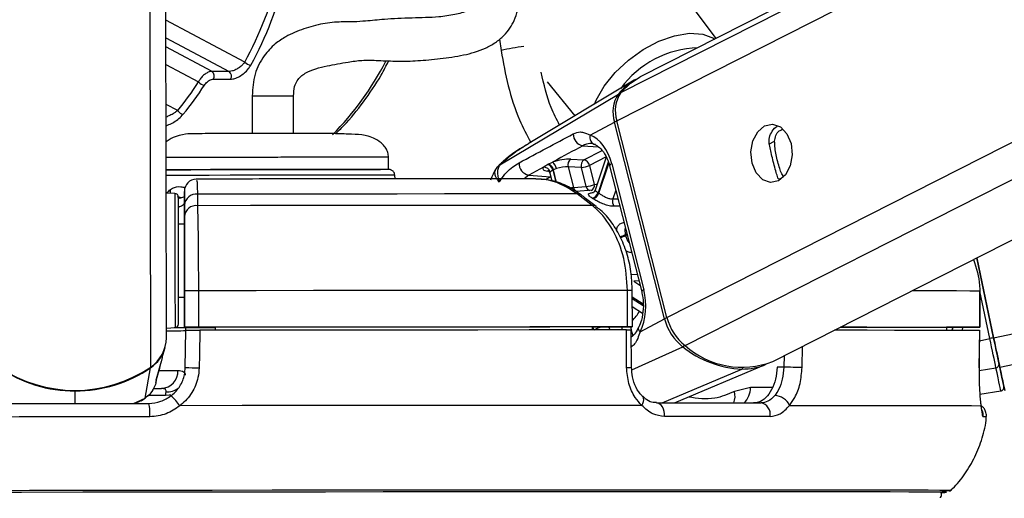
# Model space of a CAD drawing. Header units: millimetres. Extents: x 20 to 22981, y 40 to 19992.
# Tile 48 of 120: x 9500 to 9661, y 6420 to 6499. Entities that reach past the tile are written whole.
import ezdxf

# ---------------------------------------------------------------- set-up
doc = ezdxf.new("R2010")
doc.units = ezdxf.units.MM
doc.header["$LTSCALE"] = 2
doc.layers.add('COMPONENT_GEOMETRY', color=7, linetype='Continuous')
doc.styles.add('SLDTEXTSTYLE0', font='TXT', dxfattribs={"width": 0.75})
doc.dimstyles.new('SLDDIMSTYLE0', dxfattribs={"dimtxt": 100, "dimasz": 6.604, "dimexe": 0, "dimexo": 0.0625, "dimgap": 25, "dimtad": 0, "dimtih": 1, "dimtoh": 1, "dimdec": 0, "dimrnd": 1e-09, "dimzin": 12, "dimdsep": 46, "dimtxsty": 'SLDTEXTSTYLE0', "dimsah": 1, "dimcen": 0.09, "dimadec": 0, "dimazin": 3, "dimtfac": 1, "dimtdec": 0, "dimtofl": 0, "dimtmove": 0, "dimatfit": 3, "dimfxl": 1, "dimfrac": 2, "dimtolj": 1, "dimtzin": 12, "dimarcsym": 0})

# ---------------------------------------------------------------- blocks, each defined once
blk = doc.blocks.new('_D_5')
at = {"layer": 'COMPONENT_GEOMETRY', "color": 7}
for p, q in [((10452.12, 6612.47), (10452.12, 4529.82)), ((10252.05, 4509.51), (10221.59, 4509.51)), ((10221.59, 4509.51), (10221.59, 4350.76)), ((10652.19, 4509.51), (10682.66, 4509.51)), ((10682.66, 4509.51), (10682.66, 4350.76)), ((10221.59, 4350.76), (10252.05, 4350.76)), ((10682.66, 4350.76), (10652.19, 4350.76)), ((10452.12, 2118.49), (10452.12, 4201.14)), ((7098.83, 2118.49), (10458.47, 2118.49))]:
    blk.add_line(p, q, dxfattribs=at)
for points in [[(10452.12, 6612.47), (10451.11, 6605.86), (10453.14, 6605.86)], [(10452.12, 2118.49), (10453.14, 2125.1), (10451.11, 2125.1)]]:
    blk.add_solid(points, dxfattribs=at)
at = {"layer": 'COMPONENT_GEOMETRY', "color": 7, "char_height": 100, "attachment_point": 1, "style": 'SLDTEXTSTYLE0'}
for s, insert in [('7\'4.46"', (10252.05, 4479.66)), ('2247mm', (10179.35, 4330.05))]:
    blk.add_mtext(s, dxfattribs=dict(at, insert=insert))

msp = doc.modelspace()

# ---------------------------------------------------------------- linework, layer by layer
at = {"color": 8, "linetype": 'Continuous', "lineweight": 25}
for p, q in [((9597.69, 6482.22), (9854, 6612.47)), ((9598.33, 6486.86), (9845.52, 6612.47)), ((9605.9, 6449.9), (9925.83, 6612.47)), ((9608.9, 6445.26), (9937.94, 6612.47)), ((9659.56, 6446.56), (10447.67, 6612.47)), ((9660.57, 6441.74), (10471.59, 6612.47)), ((9521.11, 6441.74), (9520.91, 6587.83)), ((9536.54, 6491.87), (9523.6, 6498.76)), ((9523.61, 6495.87), (9534, 6490.34)), ((9578.41, 6495.67), (9578.67, 6493.76)), ((9531.17, 6490.34), (9523.61, 6494.36)), ((9523.61, 6491.47), (9528.96, 6488.63)), ((9525.53, 6483.91), (9523.62, 6484.93)), ((9592.08, 6478.13), (9594.6, 6477.95)), ((9622.66, 6478.37), (9623.59, 6478.85)), ((9592.26, 6475.83), (9595.26, 6477.35)), ((9595.92, 6476.28), (9593.17, 6474.89)), ((9578.51, 6475.01), (9578.46, 6474.99)), ((9596.27, 6475.44), (9594.59, 6470.4)), ((9594.71, 6470.33), (9596.34, 6475.22)), ((9583.19, 6473.29), (9582.47, 6472.69)), ((9586.48, 6473.94), (9586.27, 6473.96)), ((9586.78, 6473.04), (9586.81, 6473.06)), ((9586.82, 6473.04), (9586.78, 6473.04)), ((9587.13, 6474.11), (9587.63, 6472.14)), ((9587.78, 6472.09), (9587.25, 6474.17)), ((9624.31, 6472.61), (9625.07, 6473)), ((9526.02, 6469.54), (9525.52, 6469.71)), ((9597.49, 6470.84), (9597, 6469.38)), ((9597, 6469.38), (9597.86, 6469.39)), ((9599.32, 6463.64), (9599.08, 6463.52)), ((9599.13, 6463.35), (9599.37, 6463.47)), ((9600.04, 6456.98), (9601.01, 6457.02)), ((9601.29, 6455.91), (9600.44, 6455.87)), ((9600.44, 6455.87), (9601.47, 6455.18)), ((9658.94, 6446.43), (9657.3, 6454.21)), ((9601.98, 6452.06), (9600.21, 6453.23)), ((9600.21, 6453.03), (9601.98, 6451.85)), ((9596.38, 6448.32), (9596.5, 6447.83)), ((9598.62, 6447.84), (9598.5, 6448.33)), ((9599.92, 6448.33), (9600.04, 6447.84)), ((9600.05, 6447.82), (9600.29, 6446.88)), ((9652.88, 6448.27), (9652.69, 6447.8)), ((9657.26, 6446.07), (9658.94, 6446.43)), ((9600.13, 6441.27), (9608.49, 6445.07)), ((9628.09, 6441.66), (9628.17, 6445.16)), ((9625.13, 6443.61), (9625.08, 6441.73)), ((9605.1, 6435.83), (9618.19, 6441.41)), ((9657.18, 6441.17), (9659.95, 6441.63)), ((9508.69, 6435.75), (9508.68, 6437.8)), ((9623.23, 6438.37), (9619.61, 6438.36)), ((9518.27, 6435.76), (9520.18, 6436.6)), ((9519.51, 6436.24), (9520.18, 6436.6)), ((9523.55, 6437.08), (9520.75, 6437.07)), ((9610.39, 6421.51), (9609.62, 6421.51)), ((9611.59, 6421.51), (9610.39, 6421.51))]:
    msp.add_line(p, q, dxfattribs=at)
at = {"color": 7, "linetype": 'Continuous', "lineweight": 25}
for p, q in [((9843.62, 6612.47), (9601.53, 6489.45)), ((9623.27, 6442.67), (9957.42, 6612.47)), ((9523.67, 6446.56), (9523.46, 6602.99)), ((9613.99, 6495.78), (9599.32, 6515.37)), ((9534, 6490.34), (9531.17, 6490.34)), ((9531.39, 6489.07), (9534.22, 6489.07)), ((9600.54, 6488.88), (9583.1, 6478.42)), ((9586.21, 6488.63), (9590.79, 6483.03)), ((9537.77, 6486.34), (9537.78, 6480.14)), ((9544.58, 6480.19), (9544.57, 6486.35)), ((9578.46, 6474.99), (9597.93, 6486.62)), ((9593.28, 6479.85), (9597.29, 6482.01)), ((9605.51, 6449.68), (9597.29, 6482.01)), ((9605.9, 6449.9), (9597.69, 6482.22)), ((9560.16, 6474.22), (9560.16, 6476.22)), ((9595.92, 6476.27), (9594.11, 6470.84)), ((9585.6, 6474.6), (9583.19, 6473.29)), ((9586.41, 6475.1), (9587.1, 6475.42)), ((9589.69, 6474.64), (9590.55, 6471.26)), ((9591.84, 6474.55), (9589.69, 6474.64)), ((9590.12, 6475.92), (9592.26, 6475.83)), ((9592.63, 6471.42), (9591.84, 6474.55)), ((9593.17, 6474.89), (9593.97, 6471.76)), ((9596.49, 6474.8), (9601.75, 6454.1)), ((9596.85, 6475.17), (9602.11, 6454.46)), ((9561.24, 6472.68), (9561.21, 6473.27)), ((9583.19, 6473.29), (9586.78, 6473.04)), ((9586.67, 6473.61), (9586.99, 6472.36)), ((9587.74, 6474.36), (9587.25, 6474.17)), ((9590.55, 6471.26), (9592.63, 6471.42)), ((9523.91, 6470.34), (9523.61, 6470.47)), ((9525.07, 6470.28), (9523.64, 6470.35)), ((9526.12, 6469.57), (9525.63, 6469.71)), ((9526.64, 6470.42), (9526.64, 6468.81)), ((9528.78, 6470.16), (9528.78, 6468.27)), ((9593.75, 6470.81), (9590.91, 6470.6)), ((9593.62, 6468.32), (9591.16, 6470.21)), ((9526.64, 6468.81), (9526.65, 6465.25)), ((9526.64, 6466.51), (9526.64, 6468.41)), ((9526.65, 6465.25), (9525.65, 6465.25)), ((9526.65, 6465.25), (9526.65, 6465.25)), ((9526.65, 6459.36), (9526.67, 6448.26)), ((9659.56, 6446.56), (9656.79, 6459.7)), ((9656.79, 6459.7), (9659.56, 6446.56)), ((9526.67, 6448.27), (9526.66, 6454.27)), ((9528.93, 6454.28), (9528.94, 6448.28)), ((9599.43, 6448.34), (9599.42, 6454.34)), ((9600.22, 6448.33), (9600.21, 6454.33)), ((9657.29, 6454.28), (9657.29, 6448.28)), ((9657.3, 6454.28), (9657.29, 6454.28)), ((9657.31, 6448.28), (9657.3, 6454.28)), ((9525.66, 6453.25), (9526.66, 6453.25)), ((9526.67, 6448.24), (9526.66, 6453.25)), ((9526.66, 6453.25), (9526.67, 6448.23)), ((9600.21, 6451.71), (9601.89, 6450.6)), ((9601.49, 6447.52), (9605.51, 6449.68)), ((9523.67, 6448.14), (9525.1, 6448.22)), ((9526.67, 6448.27), (9526.67, 6448.26)), ((9526.67, 6448.26), (9531.67, 6448.26)), ((9526.67, 6448.24), (9526.67, 6448.23)), ((9526.89, 6448.24), (9526.67, 6448.24)), ((9526.78, 6441.67), (9526.88, 6447.77)), ((9526.88, 6447.76), (9526.89, 6448.26)), ((9531.67, 6448.28), (9531.67, 6448.26)), ((9531.67, 6448.28), (9531.67, 6447.78)), ((9531.67, 6448.26), (9531.67, 6447.78)), ((9593.64, 6448.33), (9593.63, 6447.83)), ((9593.64, 6448.32), (9599.63, 6448.33)), ((9600.07, 6441.7), (9600.05, 6447.83)), ((9651.83, 6448.28), (9651.83, 6447.8)), ((9655.31, 6448.27), (9651.83, 6448.27)), ((9657.2, 6441.61), (9657.28, 6447.78)), ((9657.25, 6447.78), (9657.26, 6447.78)), ((9523.01, 6443.29), (9523.45, 6444.97)), ((9522.07, 6439.81), (9522.85, 6442.71)), ((9523.01, 6443.29), (9522.82, 6442.61)), ((9607.16, 6435.83), (9622.22, 6442.2)), ((9520.18, 6436.6), (9521.09, 6441.63)), ((9625.08, 6441.73), (9623.99, 6441.72)), ((9657.18, 6441.61), (9657.2, 6441.61)), ((9521.93, 6439.15), (9522.03, 6439.52)), ((9522.01, 6439.63), (9522.07, 6439.81)), ((9522.09, 6439.88), (9522.11, 6439.92)), ((9521.66, 6438.22), (9522.87, 6438.22)), ((9523.55, 6437.08), (9523.62, 6437.67)), ((9619.61, 6438.36), (9616.98, 6437.72)), ((9657.3, 6437.26), (9660.75, 6437.8)), ((9518.47, 6435.75), (9519.52, 6436.22)), ((9519.54, 6436.18), (9519.91, 6436.46))]:
    msp.add_line(p, q, dxfattribs=at)
at = {"color": 8, "linetype": 'Continuous', "lineweight": 25, "flags": 128}
for points in [[(9594, 6484.96), (9594.28, 6485.62), (9595.59, 6487.92), (9597.38, 6490.15), (9599.56, 6492.2), (9602, 6493.95), (9604.58, 6495.32), (9607.17, 6496.22), (9609.61, 6496.61), (9611.77, 6496.47), (9613.55, 6495.8), (9613.76, 6495.66)], [(9537.77, 6486.34), (9537.79, 6486.34), (9538.19, 6486.34), (9539.04, 6486.34), (9540.22, 6486.35), (9541.54, 6486.35), (9542.81, 6486.35), (9543.82, 6486.35), (9544.44, 6486.35), (9544.55, 6486.35)], [(9596.85, 6475.17), (9596.69, 6475.07), (9596.57, 6474.98), (9596.5, 6474.89), (9596.49, 6474.81), (9596.49, 6474.8)], [(9555.34, 6473.28), (9552.4, 6473.28), (9549.06, 6473.28), (9545.42, 6473.27), (9541.64, 6473.27), (9537.84, 6473.26), (9534.16, 6473.26), (9530.73, 6473.25), (9527.68, 6473.24), (9525.11, 6473.24), (9523.6, 6473.23)], [(9561.21, 6473.27), (9561.21, 6473.27), (9560.75, 6473.27), (9559.59, 6473.28), (9557.77, 6473.28), (9555.34, 6473.28)], [(9586.07, 6472.63), (9586.33, 6472.79), (9586.78, 6473.04)], [(9593.97, 6471.76), (9594.29, 6471.8), (9594.44, 6471.81)], [(9524.37, 6470.31), (9524.37, 6470.35), (9524.34, 6470.91)], [(9525.07, 6470.28), (9525.07, 6470.26), (9525.07, 6469.73), (9525.07, 6468.49), (9525.08, 6466.61), (9525.08, 6464.24), (9525.08, 6461.52)], [(9525.08, 6461.52), (9525.09, 6458.65), (9525.09, 6455.82), (9525.09, 6453.22), (9525.1, 6451.04), (9525.1, 6449.41), (9525.1, 6448.45), (9525.1, 6448.22)], [(9602.11, 6454.46), (9601.95, 6454.36), (9601.83, 6454.27), (9601.76, 6454.18), (9601.75, 6454.11), (9601.75, 6454.1)], [(9646.2, 6454.32), (9647.24, 6454.32), (9650.64, 6454.31), (9653.46, 6454.3), (9655.68, 6454.29), (9657.29, 6454.28)], [(9601.49, 6447.52), (9601.35, 6447.7), (9601.26, 6447.88), (9601.21, 6448.04), (9601.22, 6448.18), (9601.24, 6448.26)], [(9521.07, 6441.71), (9521.08, 6441.66), (9521.09, 6441.63)], [(9522.49, 6441.16), (9523.58, 6441.16), (9524.69, 6441.17), (9525.57, 6441.17)], [(9508.68, 6437.9), (9508.68, 6437.89), (9508.68, 6437.84), (9508.68, 6437.8)], [(9524.38, 6437.13), (9524.16, 6437.09), (9523.55, 6437.08)], [(9601.75, 6435.44), (9601.92, 6435.76), (9602.03, 6436.08), (9602.08, 6436.37), (9602.06, 6436.62), (9601.97, 6436.82), (9601.9, 6436.9)]]:
    msp.add_lwpolyline(points, dxfattribs=at)
at = {"color": 7, "linetype": 'Continuous', "lineweight": 25, "flags": 128}
for points in [[(9598.33, 6486.86), (9599.94, 6488.43), (9601.53, 6489.45)], [(9621.94, 6481.4), (9623.25, 6481.67), (9624.54, 6481.22), (9625.6, 6480.11), (9626.28, 6478.5), (9626.48, 6476.65), (9626.16, 6474.83), (9625.37, 6473.33), (9624.24, 6472.36), (9622.93, 6472.09), (9621.64, 6472.54), (9620.58, 6473.65), (9619.9, 6475.26), (9619.7, 6477.11), (9620.02, 6478.93), (9620.81, 6480.43), (9621.94, 6481.4)], [(9537.15, 6480.18), (9537.22, 6480.18), (9537.76, 6480.18)], [(9544.56, 6480.19), (9545.06, 6480.19), (9545.15, 6480.2)], [(9586.29, 6475.04), (9586.32, 6475.06), (9586.41, 6475.1)], [(9523.6, 6474.18), (9525.32, 6474.18), (9527.69, 6474.19), (9530.58, 6474.2), (9533.87, 6474.2), (9537.44, 6474.21), (9541.16, 6474.22), (9544.88, 6474.22), (9548.45, 6474.22), (9551.75, 6474.23), (9554.63, 6474.23)], [(9525.57, 6474.18), (9523.75, 6474.18), (9523.6, 6474.18)], [(9560.16, 6474.22), (9559.86, 6474.22), (9558.85, 6474.22), (9557.16, 6474.23), (9554.85, 6474.23), (9552.02, 6474.23), (9548.77, 6474.22), (9545.22, 6474.22), (9541.53, 6474.22), (9537.81, 6474.21), (9534.23, 6474.2), (9530.91, 6474.2), (9527.99, 6474.19), (9525.57, 6474.18)], [(9554.63, 6474.23), (9557, 6474.23), (9558.76, 6474.22), (9558.84, 6474.22)], [(9587.25, 6474.17), (9587.16, 6474.12), (9587.13, 6474.11)], [(9525.65, 6461.4), (9525.65, 6463.97), (9525.65, 6466.21), (9525.64, 6467.98), (9525.64, 6469.16), (9525.64, 6469.66), (9525.64, 6469.68)], [(9591.16, 6470.21), (9584.17, 6470.21), (9576.89, 6470.2), (9569.35, 6470.2), (9561.57, 6470.19), (9553.6, 6470.18), (9545.46, 6470.18), (9537.17, 6470.17), (9528.78, 6470.16)], [(9593.62, 6468.32), (9586.36, 6468.32), (9578.8, 6468.31), (9570.97, 6468.31), (9562.89, 6468.3), (9554.6, 6468.29), (9546.13, 6468.29), (9537.51, 6468.28), (9528.78, 6468.27)], [(9525.65, 6465.25), (9525.65, 6465.57), (9525.65, 6465.85)], [(9526.65, 6465.25), (9526.65, 6465.14), (9526.65, 6464.81), (9526.65, 6464.26), (9526.65, 6463.53), (9526.65, 6462.64), (9526.65, 6461.63), (9526.65, 6460.52), (9526.65, 6459.36)], [(9525.67, 6448.82), (9525.67, 6449.04), (9525.67, 6449.94), (9525.67, 6451.48), (9525.66, 6453.55), (9525.66, 6456.01), (9525.66, 6458.68), (9525.65, 6461.4)], [(9599.42, 6454.34), (9591.56, 6454.33), (9583.36, 6454.33), (9574.85, 6454.32), (9566.06, 6454.32), (9557.04, 6454.31), (9547.82, 6454.3), (9538.44, 6454.29), (9528.93, 6454.28)], [(9525.66, 6452.65), (9525.66, 6452.79), (9525.66, 6453.25)], [(9527.1, 6448.22), (9526.37, 6448.21), (9524.97, 6448.21)], [(9599.43, 6448.34), (9591.57, 6448.33), (9583.37, 6448.33), (9574.86, 6448.32), (9566.07, 6448.32), (9557.05, 6448.31), (9547.83, 6448.3), (9538.45, 6448.29), (9528.94, 6448.28)], [(9529.15, 6447.78), (9529.09, 6443.78), (9529.05, 6441.61)], [(9599.26, 6447.84), (9591.44, 6447.83), (9583.27, 6447.83), (9574.81, 6447.82), (9566.07, 6447.82), (9557.1, 6447.81), (9547.93, 6447.8), (9538.6, 6447.79), (9529.15, 6447.78)], [(9593.64, 6448.33), (9586.64, 6448.32), (9579.38, 6448.32), (9571.88, 6448.31), (9564.16, 6448.31), (9556.25, 6448.3), (9548.18, 6448.29), (9539.98, 6448.29), (9531.67, 6448.28)], [(9599.28, 6441.66), (9599.27, 6445.66), (9599.26, 6447.84)], [(9599.63, 6448.33), (9599.9, 6448.33), (9600.09, 6448.33), (9600.2, 6448.33), (9600.21, 6448.33), (9600.14, 6448.34), (9599.98, 6448.34), (9599.74, 6448.34), (9599.43, 6448.34)], [(9633.43, 6447.83), (9633.77, 6447.83), (9638.8, 6447.83), (9643.3, 6447.82), (9647.25, 6447.82), (9650.64, 6447.81), (9653.44, 6447.8), (9655.65, 6447.79), (9657.26, 6447.78)], [(9634.39, 6448.32), (9635.26, 6448.32), (9639.17, 6448.31), (9642.63, 6448.31), (9645.64, 6448.3), (9648.18, 6448.29), (9650.25, 6448.29), (9651.83, 6448.28)], [(9634.42, 6448.33), (9638.75, 6448.33), (9643.28, 6448.32), (9647.25, 6448.32), (9650.65, 6448.31), (9653.47, 6448.3), (9655.68, 6448.29), (9657.29, 6448.28)], [(9657.29, 6448.28), (9657.31, 6448.28), (9657.23, 6448.28), (9657.06, 6448.28), (9656.82, 6448.28), (9656.51, 6448.28), (9656.14, 6448.28), (9655.74, 6448.28), (9655.31, 6448.27)], [(9657.26, 6447.78), (9657.21, 6443.78), (9657.18, 6441.61)], [(9659.95, 6441.63), (9659.86, 6442.07), (9659.75, 6442.57), (9659.64, 6443.12), (9659.51, 6443.72), (9659.38, 6444.37), (9659.23, 6445.04), (9659.09, 6445.73), (9658.94, 6446.43)], [(9660.57, 6441.74), (9660.48, 6442.17), (9660.38, 6442.68), (9660.26, 6443.23), (9660.13, 6443.84), (9660, 6444.48), (9659.85, 6445.16), (9659.71, 6445.85), (9659.56, 6446.56)], [(9659.56, 6446.56), (9659.69, 6445.93), (9659.82, 6445.31), (9659.95, 6444.7), (9660.07, 6444.13), (9660.19, 6443.58), (9660.29, 6443.08), (9660.38, 6442.64), (9660.47, 6442.24)], [(9660.47, 6442.24), (9660.65, 6441.39), (9660.8, 6440.65), (9660.94, 6440.01), (9661.05, 6439.48), (9661.13, 6439.06), (9661.2, 6438.76), (9661.24, 6438.58), (9661.25, 6438.52)], [(9628.09, 6441.66), (9627.8, 6441.67), (9627.45, 6441.68), (9627.05, 6441.69), (9626.63, 6441.69), (9626.21, 6441.7), (9625.8, 6441.71), (9625.42, 6441.72), (9625.08, 6441.73)], [(9660.75, 6437.8), (9660.74, 6437.87), (9660.7, 6438.05), (9660.64, 6438.36), (9660.55, 6438.79), (9660.43, 6439.33), (9660.3, 6439.99), (9660.13, 6440.76), (9659.95, 6441.63)], [(9661.24, 6438.55), (9661.33, 6438.14), (9661.38, 6437.9), (9661.33, 6438.15), (9661.17, 6438.89), (9660.92, 6440.09), (9660.57, 6441.74)], [(9496.58, 6435.73), (9499.6, 6435.74), (9502.63, 6435.74), (9505.66, 6435.75), (9508.69, 6435.75), (9511.72, 6435.76), (9514.74, 6435.76), (9517.77, 6435.76), (9520.79, 6435.77)], [(9605.49, 6433.62), (9605.49, 6434.04), (9605.44, 6434.45), (9605.33, 6434.83), (9605.17, 6435.17), (9604.96, 6435.45), (9604.73, 6435.66), (9604.47, 6435.79), (9604.2, 6435.83)], [(9604.2, 6435.83), (9606.49, 6435.83), (9608.74, 6435.83), (9610.95, 6435.83), (9613.11, 6435.83), (9615.23, 6435.83), (9617.31, 6435.83), (9619.34, 6435.83), (9621.32, 6435.83)], [(9601.75, 6435.44), (9593.39, 6435.43), (9584.61, 6435.43), (9575.47, 6435.42), (9566.01, 6435.42), (9556.27, 6435.41), (9546.3, 6435.4), (9536.15, 6435.39), (9525.87, 6435.38)], [(9626.05, 6435.44), (9632.22, 6435.43), (9637.8, 6435.43), (9642.76, 6435.42), (9647.07, 6435.42), (9650.71, 6435.41), (9653.67, 6435.4), (9655.93, 6435.39), (9657.48, 6435.38)], [(9520.96, 6433.55), (9517.89, 6433.55), (9514.83, 6433.55), (9511.76, 6433.54), (9508.69, 6433.54), (9505.62, 6433.53), (9502.55, 6433.53), (9499.48, 6433.53), (9496.42, 6433.52)], [(9622.84, 6433.62), (9620.83, 6433.62), (9618.77, 6433.62), (9616.67, 6433.62), (9614.52, 6433.62), (9612.33, 6433.62), (9610.09, 6433.62), (9607.81, 6433.62), (9605.49, 6433.62)], [(9609.9, 6421.23), (9602.51, 6421.22), (9594.65, 6421.22), (9586.36, 6421.22), (9577.69, 6421.21), (9568.68, 6421.21), (9559.36, 6421.2), (9549.79, 6421.19), (9540.02, 6421.18), (9530.09, 6421.17), (9520.06, 6421.16), (9509.97, 6421.15), (9499.87, 6421.13), (9489.82, 6421.12)], [(9609.77, 6421.22), (9602.39, 6421.22), (9594.54, 6421.22), (9586.27, 6421.22), (9577.61, 6421.21), (9568.6, 6421.21), (9559.3, 6421.2), (9549.74, 6421.19), (9539.98, 6421.18), (9530.07, 6421.17), (9520.05, 6421.16), (9509.97, 6421.15), (9499.88, 6421.13), (9489.84, 6421.12)], [(9609.62, 6421.51), (9603.05, 6421.51), (9595.25, 6421.51), (9587.03, 6421.51), (9578.42, 6421.5), (9569.48, 6421.5), (9560.24, 6421.49), (9550.75, 6421.48), (9541.06, 6421.47), (9531.2, 6421.46), (9521.24, 6421.45), (9511.22, 6421.44), (9501.18, 6421.42), (9491.18, 6421.41)], [(9650.83, 6421.12), (9651.36, 6421.13), (9651.63, 6421.15), (9651.18, 6421.16), (9650.03, 6421.17), (9648.17, 6421.18), (9645.61, 6421.19), (9642.38, 6421.2), (9638.48, 6421.21), (9633.93, 6421.21), (9628.76, 6421.22), (9622.99, 6421.22), (9616.65, 6421.22), (9609.77, 6421.22)], [(9650.83, 6421.12), (9651.54, 6421.13), (9651.81, 6421.15), (9651.36, 6421.16), (9650.21, 6421.17), (9648.34, 6421.18), (9645.79, 6421.19), (9642.55, 6421.2), (9638.64, 6421.21), (9634.09, 6421.21), (9628.91, 6421.22), (9623.13, 6421.22), (9616.78, 6421.22), (9609.9, 6421.23)], [(9651.13, 6421.4), (9651.44, 6421.41), (9652.32, 6421.42), (9652.49, 6421.44), (9651.97, 6421.45), (9650.74, 6421.46), (9648.83, 6421.47), (9646.23, 6421.48), (9642.96, 6421.49), (9639.04, 6421.5), (9634.48, 6421.5), (9629.31, 6421.51), (9623.56, 6421.51), (9617.24, 6421.51), (9611.59, 6421.51)]]:
    msp.add_lwpolyline(points, dxfattribs=at)
at = {"color": 8, "linetype": 'Continuous', "lineweight": 25}
for centre, radius, start, end in [((9584.65, 6470.68), 23.85, 95.405, 104.5213), ((9611.56, 6477.82), 16.44, 92.0306, 143.7569), ((9514.74, 6515.41), 50.72, 315.5708, 332.5253), ((9598.14, 6486.24), 0.431, 83.6365, 119.0785), ((9598.15, 6480.29), 1.93, 103.4895, 116.5897), ((9591.4, 6471.44), 0.874, 191.5412, 250.64), ((9593.48, 6471.59), 0.864, 191.374, 252.5641), ((9593.1, 6471.59), 0.885, 295.4116, 11.299), ((9593.73, 6467.43), 0.894, 52.2075, 97.1612), ((9597.56, 6466.67), 3.5, 279.9226, 295.8488), ((9597.61, 6466.64), 3.63, 280.2162, 294.8034), ((9599.69, 6364.74), 89.6, 89.6662, 90.1711), ((9592.13, 6456.8), 11, 317.2869, 327.6274), ((9606.37, 6447.96), 1.93, 103.4831, 116.5894), ((9592.39, 6447.39), 1.49, 17.2115, 32.2872), ((9592.51, 6447.43), 1.49, 15.6884, 36.489), ((9608.04, 6445.93), 0.966, 297.2187, 321.7796), ((9599.46, 6446.29), 4.64, 267.8045, 277.6029), ((9618, 6441.81), 0.448, 294.9905, 330.3959), ((9523.78, 6440.8), 3.14, 267.1193, 306.1887), ((9614.12, 6436.92), 2.97, 338.4816, 15.6236), ((9616.32, 6438.24), 3.29, 313.1207, 2.2314), ((9655.86, 6433.77), 2.01, 353.8776, 24.5878), ((9657.98, 6429.41), 4.15, 84.7175, 91.6778)]:
    msp.add_arc(centre, radius, start, end, dxfattribs=at)
at = {"color": 7, "linetype": 'Continuous', "lineweight": 25}
for centre, radius, start, end in [((9537.69, 6492.97), 1.58, 223.6923, 264.9039), ((9530.58, 6489.58), 0.957, 327.8274, 52.4335), ((9533.41, 6489.58), 0.957, 327.8274, 52.4335), ((9605.73, 6480.25), 10.07, 119.7328, 140.7999), ((9530.08, 6489.53), 1.44, 218.8446, 264.1402), ((9602.3, 6483.66), 5.28, 145.9774, 198.2732), ((9602.73, 6483.89), 5.31, 145.9774, 198.2732), ((9526.61, 6484.57), 1.27, 211.3919, 262.915), ((9592.45, 6480.03), 1.94, 178.664, 259.1503), ((9594.42, 6479.49), 1.2, 162.5548, 256.3279), ((9583.56, 6475.19), 1.94, 175.9793, 259.1336), ((9585.7, 6473.53), 1.07, 15.0517, 95.3453), ((9585.93, 6473.87), 1.23, 11.2423, 72.7936), ((9586.05, 6473.93), 1.23, 11.2196, 72.9929), ((9586.18, 6474.14), 1.58, 8.2174, 54.1648), ((9590.85, 6474.96), 1.21, 127.6252, 195.5108), ((9593, 6474.87), 1.21, 127.6252, 195.5108), ((9591.65, 6478.09), 3.55, 273.0146, 295.3833), ((9592, 6474.67), 1.19, 10.6596, 77.4241), ((9528.64, 6470.65), 2, 91.4848, 180.1281), ((9592.45, 6474.97), 3.55, 273.0146, 295.3833), ((9525.04, 6469.68), 0.6, 0.077, 87.077), ((9528.55, 6468.26), 1.91, 82.9359, 175.7744), ((9591.28, 6469.32), 0.898, 53.6744, 97.2331), ((9593.37, 6470.74), 1.27, 281.7018, 344.637), ((9593.48, 6470.68), 1.28, 281.5455, 343.8245), ((9590.29, 6463.82), 7.86, 55.7998, 56.8292), ((9528.55, 6466.37), 1.91, 83.0221, 175.7783), ((9589.68, 6463.46), 7.22, 55.7998, 56.8292), ((9598.3, 6468.97), 1.36, 162.6032, 215.965), ((9583.75, 6459.53), 15.84, 13.9334, 14.5785), ((9528.9, 6014.56), 439.72, 89.9964, 90.2922), ((9525.07, 6448.82), 0.6, 273.077, 0.077), ((9613.72, 6451.73), 8.47, 193.9798, 231.7829), ((9614.17, 6451.95), 8.52, 193.9798, 231.7829), ((9523.45, 6827), 379.29, 270.029, 270.5187), ((9524.99, 6588.52), 140.3, 270.0599, 270.6846), ((9528.91, 6008.56), 439.72, 89.9964, 90.2922), ((9517.83, 6446.57), 5.84, 304.0939, 359.8843), ((9684.22, 6327.16), 121.92, 101.6682, 101.9648), ((9517.81, 6446.46), 5.84, 304.1959, 345.224), ((9618.89, 6457.95), 16.55, 231.0491, 267.5741), ((9618.19, 6455.62), 13.91, 228.1157, 291.4364), ((9618.27, 6451.69), 10.28, 269.5857, 292.6425), ((9659.91, 6442.19), 0.56, 274.2313, 5.323), ((9508.65, 6460.03), 22.13, 235.9097, 304.2443), ((9508.63, 6459.85), 22.05, 235.8806, 270.1271), ((9508.67, 6459.85), 22.05, 270.0269, 304.2735), ((9522.72, 6441.07), 2.85, 273.1206, 1.9955), ((9529.12, 6484.28), 42.67, 266.8581, 269.9096), ((9660.66, 6438.4), 0.6, 278.888, 11.888), ((9513.88, 6434.14), 7.1, 355.2937, 13.2798), ((9520.04, 6431.64), 6.92, 32.641, 50.6928), ((9621.01, 6433.99), 1.87, 348.4917, 80.4578), ((9623.51, 6434.27), 2.79, 24.7146, 87.7337)]:
    msp.add_arc(centre, radius, start, end, dxfattribs=at)
for centre, major_axis, ratio, start_param, end_param in [((9504.97, 6525.56), (-0.48, 55.2), 0.718681, 4.049716, 4.665426), ((9505.53, 6525.57), (-0.48, 56), 0.718516, 4.04981, 4.66552), ((9499.32, 6525.56), (-0.48, 55.2), 0.718681, 3.851206, 3.973159), ((9499.87, 6525.57), (-0.48, 56), 0.718516, 3.8513, 3.973253), ((9592.21, 6472.67), (-0.17, 7.38), 0.672041, 5.041986, 6.032652), ((9588.24, 6474.9), (2.74, 0.59), 0.275805, 2.80373, 3.854703), ((9588.36, 6474.96), (2.74, 0.59), 0.275805, 0.81783, 1.987524), ((9588.56, 6474.02), (1.77, 0.34), 0.295802, 0.825008, 1.994702), ((9597.47, 6451.97), (-0.17, 7.38), 0.672041, 4.051321, 5.041986)]:
    msp.add_ellipse(centre, major_axis=major_axis, ratio=ratio, start_param=start_param, end_param=end_param, dxfattribs=at)
at = {"color": 8, "linetype": 'Continuous', "lineweight": 25}
for centre, major_axis, ratio, start_param, end_param in [((9588.44, 6473.96), (1.77, 0.34), 0.295802, 2.810908, 3.159182), ((9647.46, 6450.32), (4.83, 5.58), 0.999929, 5.076879, 5.144788)]:
    msp.add_ellipse(centre, major_axis=major_axis, ratio=ratio, start_param=start_param, end_param=end_param, dxfattribs=at)
at = {"color": 7, "linetype": 'Continuous', "lineweight": 25}
for points, knots in [([(9544.57, 6486.35), (9544.6, 6486.87), (9544.64, 6487.78), (9545.28, 6489.18), (9547.01, 6490.55), (9549.81, 6491.21), (9553.04, 6491.82), (9555.88, 6492.25), (9558.75, 6492.14), (9561.78, 6491.99), (9565.02, 6492.08), (9568.55, 6492.43), (9572.43, 6492.93), (9575.51, 6493.83), (9577.72, 6495.04), (9579.1, 6496.16), (9580.14, 6497.42), (9581.21, 6499.35), (9581.79, 6502.39), (9581.04, 6506.68), (9578.84, 6511.7), (9576.56, 6515.16), (9575.27, 6517.12)], [0, 0, 0, 0, 0.022114, 0.038898, 0.072368, 0.146112, 0.207471, 0.244247, 0.286127, 0.338205, 0.395148, 0.456563, 0.515372, 0.570689, 0.597552, 0.623298, 0.646213, 0.667452, 0.719434, 0.785484, 0.878679, 1, 1, 1, 1]), ([(9570, 6512.71), (9570.75, 6511.61), (9572.2, 6509.48), (9573.78, 6506.41), (9574.62, 6504.05), (9574.82, 6502.54), (9574.72, 6501.72), (9574.53, 6501.32), (9574.32, 6501.06), (9574.07, 6500.84), (9573.7, 6500.59), (9572.71, 6500.09), (9570.89, 6499.61), (9567.94, 6499.2), (9563.89, 6499.14), (9559.68, 6498.96), (9556.73, 6498.63), (9554.51, 6498.48), (9552.18, 6498.52), (9549.36, 6498.27), (9546.22, 6497.38), (9543.59, 6496.31), (9541.38, 6494.82), (9539.53, 6492.87), (9538.03, 6489.91), (9537.86, 6487.55), (9537.77, 6486.34)], [0, 0, 0, 0, 0.081486, 0.156453, 0.209812, 0.236252, 0.25203, 0.260861, 0.264637, 0.269364, 0.275859, 0.284673, 0.321191, 0.366568, 0.438207, 0.515031, 0.575326, 0.614341, 0.653061, 0.706238, 0.760366, 0.814827, 0.849626, 0.893233, 0.94525, 1, 1, 1, 1]), ([(9536.54, 6491.87), (9536.44, 6491.74), (9536.2, 6491.42), (9535.69, 6490.99), (9535.1, 6490.63), (9534.5, 6490.39), (9534.16, 6490.36), (9534, 6490.34)], [0, 0, 0, 0, 0.174874, 0.396366, 0.604299, 0.803217, 1, 1, 1, 1]), ([(9534.22, 6489.07), (9534.45, 6489.1), (9534.91, 6489.14), (9535.7, 6489.51), (9536.48, 6490.06), (9537.13, 6490.71), (9537.42, 6491.18), (9537.55, 6491.39)], [0, 0, 0, 0, 0.199752, 0.399876, 0.607041, 0.826549, 1, 1, 1, 1]), ([(9551.45, 6480.11), (9551.91, 6480.54), (9553.55, 6482.1), (9556.07, 6485.32), (9558.55, 6488.88), (9559.79, 6491.29), (9560.2, 6492.08)], [0, 0, 0, 0, 0.135102, 0.481518, 0.828583, 1, 1, 1, 1]), ([(9531.17, 6490.34), (9531.01, 6490.32), (9530.69, 6490.29), (9530.16, 6490.02), (9529.65, 6489.62), (9529.23, 6489.13), (9529.04, 6488.79), (9528.96, 6488.63)], [0, 0, 0, 0, 0.20315, 0.40434, 0.608443, 0.821733, 1, 1, 1, 1]), ([(9529.93, 6488.1), (9530, 6488.19), (9530.14, 6488.38), (9530.43, 6488.66), (9530.76, 6488.89), (9531.1, 6489.04), (9531.3, 6489.06), (9531.39, 6489.07)], [0, 0, 0, 0, 0.18302, 0.400043, 0.604373, 0.802384, 1, 1, 1, 1]), ([(9622.74, 6478.29), (9622.71, 6478.69), (9622.64, 6479.5), (9623.18, 6480.55), (9623.67, 6481.18), (9624.02, 6481.29), (9624.02, 6481.29)], [0, 0, 0, 0, 0.329189, 0.657878, 0.996431, 1, 1, 1, 1]), ([(9560.16, 6476.22), (9560.13, 6476.48), (9560.08, 6477.03), (9559.72, 6477.76), (9559.23, 6478.38), (9558.44, 6479.04), (9557.36, 6479.57), (9555.88, 6479.93), (9554.33, 6480.01), (9551.63, 6480.12), (9548.81, 6480.15), (9545.91, 6480.15), (9542.89, 6480.14), (9539.84, 6480.14), (9536.88, 6480.13), (9534.1, 6480.13), (9531.59, 6480.12), (9529.4, 6480.11), (9527.96, 6480.1), (9526.78, 6480.07), (9525.12, 6479.62), (9524.13, 6479.19), (9523.66, 6478.79), (9523.6, 6478.73)], [0, 0, 0, 0, 0.016089, 0.032677, 0.050009, 0.067955, 0.104864, 0.143895, 0.226851, 0.301893, 0.370054, 0.43319, 0.494797, 0.555579, 0.615531, 0.675301, 0.736922, 0.800641, 0.866564, 0.928437, 0.959957, 0.994383, 1, 1, 1, 1]), ([(9581.63, 6475.33), (9583.13, 6476.13), (9586.08, 6477.7), (9589.05, 6479.29), (9590.51, 6480.07)], [0, 0, 0, 0, 0.506743, 1, 1, 1, 1]), ([(9590.51, 6480.07), (9590.91, 6480.22), (9591.43, 6480.43), (9592.33, 6480.34), (9592.87, 6480.06), (9593.28, 6479.85)], [0, 0, 0, 0, 0.417867, 0.554004, 1, 1, 1, 1]), ([(9623.59, 6478.85), (9623.63, 6479.17), (9623.72, 6479.83), (9624.24, 6480.55), (9624.72, 6480.75), (9624.91, 6480.84)], [0, 0, 0, 0, 0.375657, 0.750827, 1, 1, 1, 1]), ([(9583.1, 6478.41), (9582.3, 6477.91), (9580.67, 6476.89), (9579.21, 6475.63), (9578.46, 6474.99)], [0, 0, 0, 0, 0.489568, 1, 1, 1, 1]), ([(9582.93, 6478.31), (9582.85, 6478.27), (9581.44, 6477.51), (9579.92, 6476.42), (9578.65, 6475.21), (9578.47, 6475.05)], [0, 0, 0, 0, 0.046477, 0.8704395, 1, 1, 1, 1]), ([(9592.08, 6478.13), (9590.49, 6477.26), (9588.83, 6476.36), (9587.17, 6475.45), (9587.1, 6475.42)], [0, 0, 0, 0, 0.961066, 1, 1, 1, 1]), ([(9594.14, 6478.33), (9593.84, 6478.41), (9593.14, 6478.6), (9592.47, 6478.3), (9592.08, 6478.13)], [0, 0, 0, 0, 0.429774, 1, 1, 1, 1]), ([(9593.93, 6478.37), (9594.07, 6478.31), (9594.49, 6478.13), (9595.27, 6477.46), (9596.04, 6476.25), (9596.35, 6475.24), (9596.49, 6474.8)], [0, 0, 0, 0, 0.151549, 0.446649, 0.762748, 1, 1, 1, 1]), ([(9624.11, 6472.87), (9624.03, 6473.14), (9623.85, 6473.66), (9623.53, 6474.85), (9623.22, 6476.11), (9622.95, 6477.28), (9622.81, 6477.95), (9622.74, 6478.29)], [0, 0, 0, 0, 0.222076, 0.445772, 0.640142, 0.821651, 1, 1, 1, 1]), ([(9625.07, 6473), (9624.94, 6473.21), (9624.68, 6473.6), (9624.34, 6474.62), (9624.03, 6475.75), (9623.79, 6476.93), (9623.62, 6477.97), (9623.6, 6478.57), (9623.59, 6478.85)], [0, 0, 0, 0, 0.204636, 0.376335, 0.548834, 0.703363, 0.864285, 1, 1, 1, 1]), ([(9577.95, 6474.6), (9577.61, 6474), (9577.23, 6473.32), (9576.95, 6472.55), (9576.91, 6472.45)], [0, 0, 0, 0, 0.861349, 1, 1, 1, 1]), ([(9578.45, 6475.08), (9578.39, 6475.02), (9578.26, 6474.9), (9578.09, 6474.69), (9577.95, 6474.49), (9577.83, 6474.34), (9577.76, 6474.22), (9577.71, 6474.15), (9577.69, 6474.12), (9577.68, 6474.1), (9577.68, 6474.09), (9577.67, 6474.09), (9577.67, 6474.09), (9577.67, 6474.08), (9577.67, 6474.08), (9577.67, 6474.08), (9577.67, 6474.08), (9577.67, 6474.08)], [0, 0, 0, 0, 0.21112, 0.448468, 0.620126, 0.788973, 0.892849, 0.946747, 0.973542, 0.986799, 0.993378, 0.997097, 0.998909, 0.99956, 0.999803, 0.999906, 1, 1, 1, 1]), ([(9578.46, 6474.99), (9578.35, 6474.8), (9578.12, 6474.42), (9578.04, 6473.67), (9578.14, 6472.91), (9578.32, 6472.41), (9578.4, 6472.18)], [0, 0, 0, 0, 0.261822, 0.541742, 0.790389, 1, 1, 1, 1]), ([(9578.4, 6472.18), (9578.47, 6472.3), (9579.07, 6473.28), (9580.21, 6474.48), (9581.28, 6475.12), (9581.63, 6475.33)], [0, 0, 0, 0, 0.082284, 0.700826, 1, 1, 1, 1]), ([(9585.6, 6474.6), (9585.65, 6474.64), (9585.83, 6474.79), (9586.1, 6474.93), (9586.29, 6475.04)], [0, 0, 0, 0, 0.27439, 1, 1, 1, 1]), ([(9561.19, 6473.32), (9561.18, 6473.41), (9561.16, 6473.6), (9561.01, 6473.84), (9560.83, 6474.01), (9560.66, 6474.12), (9560.51, 6474.18), (9560.4, 6474.2), (9560.34, 6474.21), (9560.3, 6474.21), (9560.26, 6474.21), (9560.22, 6474.22), (9560.12, 6474.22), (9559.79, 6474.22), (9559.08, 6474.22), (9558.77, 6474.22)], [0, 0, 0, 0, 0.031824, 0.066302, 0.095079, 0.119353, 0.139051, 0.152864, 0.161566, 0.17032, 0.183894, 0.213452, 0.320439, 0.712254, 1, 1, 1, 1]), ([(9586.35, 6474.06), (9586.35, 6474.06), (9586.33, 6474.06), (9586.43, 6474.01), (9586.6, 6473.85), (9586.64, 6473.67), (9586.65, 6473.61)], [0, 0, 0, 0, 0.095114, 0.394562, 0.775195, 1, 1, 1, 1]), ([(9587.13, 6474.11), (9587.01, 6474.04), (9586.84, 6473.94), (9586.76, 6473.84), (9586.73, 6473.81)], [0, 0, 0, 0, 0.718824, 1, 1, 1, 1]), ([(9624.31, 6472.61), (9624.26, 6472.65), (9624.16, 6472.72), (9624.13, 6472.83), (9624.11, 6472.87)], [0, 0, 0, 0, 0.572681, 1, 1, 1, 1]), ([(9584.36, 6472.69), (9583.53, 6472.69), (9580.27, 6472.69), (9574.31, 6472.69), (9566.4, 6472.68), (9558.2, 6472.68), (9549.75, 6472.67), (9541.1, 6472.66), (9534.04, 6472.65), (9529.85, 6472.65), (9528.64, 6472.65)], [0, 0, 0, 0, 0.0505786, 0.1987048, 0.3468465, 0.4949827, 0.6431147, 0.7912436, 0.9393702, 1, 1, 1, 1]), ([(9591.81, 6470.04), (9591.02, 6470.57), (9589.43, 6471.65), (9586.9, 6472.54), (9585.19, 6472.62), (9584.39, 6472.66)], [0, 0, 0, 0, 0.3460587, 0.6938596, 1, 1, 1, 1]), ([(9526.62, 6469.73), (9526.44, 6469.67), (9526.2, 6469.58), (9525.8, 6469.48), (9525.7, 6469.45)], [0, 0, 0, 0, 0.761283, 1, 1, 1, 1]), ([(9526.64, 6468.41), (9526.64, 6469.2), (9526.64, 6470.85), (9526.64, 6470.57), (9526.64, 6470.42)], [0, 0, 0, 0, 0.484204, 1, 1, 1, 1]), ([(9594.26, 6468.15), (9593.69, 6468.59), (9592.87, 6469.22), (9592.06, 6469.85), (9591.81, 6470.04)], [0, 0, 0, 0, 0.699998, 1, 1, 1, 1]), ([(9593.63, 6469.5), (9593.53, 6469.56), (9593.26, 6469.75), (9593, 6470), (9592.98, 6470.22), (9593.23, 6470.37), (9593.61, 6470.41), (9593.81, 6470.44)], [0, 0, 0, 0, 0.116734, 0.333017, 0.551924, 0.773865, 1, 1, 1, 1]), ([(9594.1, 6470.85), (9594.06, 6470.75), (9593.98, 6470.55), (9593.79, 6470.41), (9593.7, 6470.37), (9593.71, 6470.38), (9593.71, 6470.38)], [0, 0, 0, 0, 0.334746, 0.649102, 0.895366, 1, 1, 1, 1]), ([(9594.71, 6470.33), (9594.85, 6470.23), (9595.13, 6470.05), (9595.66, 6469.75), (9596.22, 6469.5), (9596.68, 6469.38), (9596.92, 6469.38), (9597, 6469.38)], [0, 0, 0, 0, 0.219859, 0.440343, 0.66314, 0.88549, 1, 1, 1, 1]), ([(9528.78, 6468.27), (9528.81, 6467.24), (9528.86, 6465.2), (9528.91, 6460.47), (9528.93, 6456.64), (9528.93, 6454.56), (9528.93, 6454.28)], [0, 0, 0, 0, 0.317078, 0.634488, 0.949899, 1, 1, 1, 1]), ([(9599.42, 6454.34), (9599.3, 6456.12), (9599.05, 6459.69), (9597.13, 6464.44), (9595.09, 6467.1), (9593.82, 6468.15), (9593.62, 6468.32)], [0, 0, 0, 0, 0.31366, 0.627146, 0.941618, 1, 1, 1, 1]), ([(9597.2, 6468.17), (9597.08, 6468.17), (9596.71, 6468.18), (9596.01, 6468.33), (9595.16, 6468.64), (9594.35, 6469.04), (9593.94, 6469.3), (9593.73, 6469.43)], [0, 0, 0, 0, 0.119584, 0.349288, 0.573021, 0.788436, 1, 1, 1, 1]), ([(9600.18, 6454.33), (9600.16, 6455.24), (9600.11, 6457.2), (9599.47, 6460.13), (9598.41, 6463.01), (9596.89, 6465.51), (9595.47, 6467.24), (9594.49, 6467.91), (9594.23, 6468.08)], [0, 0, 0, 0, 0.1631605, 0.3541326, 0.5460791, 0.7396422, 0.9331715, 1, 1, 1, 1]), ([(9526.66, 6454.27), (9526.66, 6454.52), (9526.66, 6456.34), (9526.65, 6459.69), (9526.65, 6463.83), (9526.65, 6465.62), (9526.64, 6466.51)], [0, 0, 0, 0, 0.0500687, 0.365309, 0.6827, 1, 1, 1, 1]), ([(9656.28, 6459.44), (9656.73, 6458.02), (9657.26, 6456.32), (9657.28, 6454.56), (9657.29, 6454.28)], [0, 0, 0, 0, 0.838414, 1, 1, 1, 1]), ([(9601.75, 6454.1), (9601.81, 6453.79), (9602.01, 6452.89), (9602.07, 6451.28), (9601.79, 6449.55), (9601.41, 6448.65), (9601.24, 6448.26)], [0, 0, 0, 0, 0.1539957, 0.4595657, 0.7657059, 1, 1, 1, 1]), ([(9526.88, 6447.77), (9526.9, 6447.78), (9526.95, 6447.78), (9527.29, 6447.78), (9527.8, 6447.78), (9528.45, 6447.78), (9528.91, 6447.78), (9529.15, 6447.78)], [0, 0, 0, 0, 0.197556, 0.39511, 0.592696, 0.790302, 1, 1, 1, 1]), ([(9599.26, 6447.84), (9599.42, 6447.84), (9599.75, 6447.84), (9600.02, 6447.84), (9600.03, 6447.83), (9600.03, 6447.83)], [0, 0, 0, 0, 0.365445, 0.730888, 1, 1, 1, 1]), ([(9601.24, 6448.27), (9601.21, 6448.2), (9600.98, 6447.72), (9600.59, 6447.09), (9600.22, 6446.8), (9600.05, 6446.66)], [0, 0, 0, 0, 0.089283, 0.594806, 1, 1, 1, 1]), ([(9522.82, 6442.61), (9522.69, 6442.12), (9522.43, 6441.13), (9522.15, 6440.13), (9522.01, 6439.63)], [0, 0, 0, 0, 0.4932571, 1, 1, 1, 1]), ([(9524.42, 6437), (9524.46, 6437.03), (9525.04, 6437.48), (9525.98, 6438.55), (9526.67, 6440.2), (9526.75, 6441.27), (9526.78, 6441.67)], [0, 0, 0, 0, 0.029546, 0.405549, 0.779029, 1, 1, 1, 1]), ([(9525.57, 6441.17), (9525.73, 6441.16), (9526.35, 6441.14), (9526.73, 6440.87), (9526.76, 6440.49), (9526.76, 6440.41)], [0, 0, 0, 0, 0.21314, 0.833707, 1, 1, 1, 1]), ([(9529.05, 6441.61), (9529.01, 6441.07), (9528.9, 6439.64), (9527.96, 6437.44), (9526.7, 6436.01), (9525.92, 6435.42), (9525.87, 6435.38)], [0, 0, 0, 0, 0.2204933, 0.593656, 0.9703484, 1, 1, 1, 1]), ([(9601.75, 6435.44), (9601.38, 6435.85), (9600.49, 6436.84), (9599.5, 6438.99), (9599.35, 6440.77), (9599.28, 6441.66)], [0, 0, 0, 0, 0.260354, 0.63069, 1, 1, 1, 1]), ([(9601.91, 6436.91), (9601.86, 6436.96), (9601.45, 6437.33), (9600.78, 6438.35), (9600.17, 6439.98), (9600.11, 6441.17), (9600.09, 6441.7)], [0, 0, 0, 0, 0.047758, 0.383882, 0.72077, 1, 1, 1, 1]), ([(9623.99, 6441.72), (9623.93, 6441.05), (9623.82, 6439.72), (9623.15, 6437.95), (9622.17, 6436.61), (9621.1, 6435.92), (9620.39, 6435.86), (9620.12, 6435.83)], [0, 0, 0, 0, 0.215288, 0.430555, 0.64649, 0.863795, 1, 1, 1, 1]), ([(9625.08, 6441.73), (9625.03, 6441.06), (9624.92, 6439.73), (9624.35, 6438.11), (9623.84, 6437.37), (9623.62, 6437.06)], [0, 0, 0, 0, 0.370015, 0.740315, 1, 1, 1, 1]), ([(9626.05, 6435.44), (9626.35, 6435.85), (9627.07, 6436.84), (9627.87, 6438.99), (9628.02, 6440.77), (9628.09, 6441.66)], [0, 0, 0, 0, 0.260354, 0.63069, 1, 1, 1, 1]), ([(9657.18, 6441.61), (9657.18, 6441.07), (9657.17, 6439.64), (9657.26, 6437.44), (9657.4, 6436.01), (9657.48, 6435.42), (9657.48, 6435.38)], [0, 0, 0, 0, 0.2204933, 0.593656, 0.9703484, 1, 1, 1, 1]), ([(9520.54, 6436.93), (9520.62, 6436.99), (9520.96, 6437.22), (9521.29, 6437.64), (9521.45, 6438.03), (9521.48, 6438.12)], [0, 0, 0, 0, 0.203781, 0.810445, 1, 1, 1, 1]), ([(9523.62, 6437.67), (9523.63, 6437.73), (9523.64, 6437.95), (9523.48, 6438.12), (9523.17, 6438.21), (9522.98, 6438.22), (9522.87, 6438.22)], [0, 0, 0, 0, 0.1676088, 0.6396687, 0.7846509, 1, 1, 1, 1]), ([(9520.79, 6435.77), (9521.47, 6435.83), (9522.78, 6435.94), (9523.89, 6436.66), (9524.42, 6437)], [0, 0, 0, 0, 0.51952, 1, 1, 1, 1]), ([(9604.17, 6435.9), (9604, 6435.89), (9603.47, 6435.85), (9602.73, 6436.17), (9602.14, 6436.73), (9601.92, 6436.95)], [0, 0, 0, 0, 0.227966, 0.702694, 1, 1, 1, 1]), ([(9623.62, 6437.06), (9623.26, 6436.69), (9622.56, 6435.99), (9621.72, 6435.88), (9621.32, 6435.83)], [0, 0, 0, 0, 0.519417, 1, 1, 1, 1]), ([(9657.64, 6434.58), (9657.64, 6434.58), (9657.64, 6434.57), (9657.58, 6434.88), (9657.53, 6435.32), (9657.46, 6435.79), (9657.44, 6435.9)], [0, 0, 0, 0, 0.114221, 0.413828, 0.861712, 1, 1, 1, 1]), ([(9525.87, 6435.38), (9525.15, 6434.87), (9523.68, 6433.83), (9521.88, 6433.65), (9520.96, 6433.55)], [0, 0, 0, 0, 0.4853495, 1, 1, 1, 1]), ([(9605.49, 6433.62), (9604.84, 6433.7), (9603.48, 6433.86), (9602.35, 6434.89), (9601.75, 6435.44)], [0, 0, 0, 0, 0.475859, 1, 1, 1, 1]), ([(9622.84, 6433.62), (9623.4, 6433.7), (9624.58, 6433.86), (9625.54, 6434.89), (9626.05, 6435.44)], [0, 0, 0, 0, 0.475859, 1, 1, 1, 1]), ([(9658.32, 6433.47), (9658.34, 6433.54), (9658.42, 6433.86), (9658.29, 6434.41), (9658, 6434.95), (9657.7, 6435.27), (9657.52, 6435.38), (9657.47, 6435.41)], [0, 0, 0, 0, 0.095959, 0.43631, 0.701105, 0.921979, 1, 1, 1, 1]), ([(9657.48, 6435.38), (9657.54, 6434.87), (9657.66, 6433.83), (9657.79, 6433.65), (9657.85, 6433.55)], [0, 0, 0, 0, 0.485349, 1, 1, 1, 1]), ([(9652.31, 6421.29), (9652.49, 6421.44), (9653.45, 6422.28), (9654.91, 6424.18), (9656.59, 6426.96), (9657.72, 6430.07), (9658.32, 6432.31), (9658.34, 6433.48), (9658.34, 6433.53)], [0, 0, 0, 0, 0.050152, 0.276032, 0.509749, 0.747979, 0.988634, 1, 1, 1, 1]), ([(9650.85, 6420.26), (9650.85, 6420.27), (9650.93, 6420.36), (9651.01, 6420.61), (9651, 6420.85), (9651, 6420.97)], [0, 0, 0, 0, 0.026567, 0.504821, 1, 1, 1, 1])]:
    msp.add_open_spline(points, degree=3, knots=knots, dxfattribs=at)
at = {"color": 8, "linetype": 'Continuous', "lineweight": 25}
for points, knots in [([(9578.67, 6493.76), (9579.01, 6491.81), (9579.7, 6487.86), (9581.4, 6482.77), (9582.89, 6479.89), (9583.52, 6478.67)], [0, 0, 0, 0, 0.359584, 0.729579, 1, 1, 1, 1]), ([(9588.27, 6481.52), (9587.78, 6482.46), (9586.41, 6485.09), (9585.7, 6488.22), (9585.25, 6490.23)], [0, 0, 0, 0, 0.357304, 1, 1, 1, 1]), ([(9525.53, 6483.91), (9525.44, 6483.84), (9525.26, 6483.68), (9524.94, 6483.47), (9524.6, 6483.27), (9524.27, 6483.1), (9523.94, 6482.96), (9523.73, 6482.88), (9523.62, 6482.84)], [0, 0, 0, 0, 0.18263, 0.368792, 0.539405, 0.713269, 0.859096, 1, 1, 1, 1]), ([(9523.62, 6481.43), (9523.78, 6481.48), (9524.21, 6481.61), (9524.96, 6482.02), (9525.8, 6482.6), (9526.23, 6483.07), (9526.46, 6483.31)], [0, 0, 0, 0, 0.1485434, 0.4015251, 0.6915429, 1, 1, 1, 1]), ([(9525.57, 6476.18), (9524.86, 6476.18), (9524.07, 6476.18), (9523.65, 6476.18), (9523.6, 6476.18)], [0, 0, 0, 0, 0.885845, 1, 1, 1, 1]), ([(9560.13, 6476.22), (9560.08, 6476.22), (9559.99, 6476.22), (9558.95, 6476.22), (9557.26, 6476.23), (9554.94, 6476.23), (9552.09, 6476.23), (9548.81, 6476.22), (9545.25, 6476.22), (9541.53, 6476.22), (9537.79, 6476.21), (9534.18, 6476.2), (9530.85, 6476.2), (9527.87, 6476.19), (9526.33, 6476.19), (9525.57, 6476.18)], [0, 0, 0, 0, 0.069949, 0.147453, 0.224958, 0.302462, 0.379966, 0.45747, 0.534975, 0.612479, 0.689983, 0.767487, 0.844992, 0.922496, 1, 1, 1, 1]), ([(9577.72, 6474.04), (9577.68, 6474.01), (9577.53, 6473.87), (9577.59, 6473.47), (9577.78, 6472.88), (9578.14, 6472.39), (9578.34, 6472.11)], [0, 0, 0, 0, 0.113029, 0.387961, 0.641448, 1, 1, 1, 1]), ([(9524.34, 6470.91), (9524.46, 6470.99), (9524.97, 6471.35), (9525.73, 6471.48), (9526.52, 6471.31), (9526.76, 6471.26)], [0, 0, 0, 0, 0.173355, 0.745374, 1, 1, 1, 1]), ([(9528.64, 6472.36), (9528.66, 6472.41), (9528.7, 6472.53), (9528.74, 6471.47), (9528.77, 6470.52), (9528.78, 6470.16)], [0, 0, 0, 0, 0.365369, 0.760283, 1, 1, 1, 1]), ([(9591.16, 6470.21), (9589.69, 6471.15), (9587.5, 6472.54), (9585.13, 6472.61), (9584.35, 6472.64)], [0, 0, 0, 0, 0.673572, 1, 1, 1, 1]), ([(9589.92, 6471.2), (9590.05, 6471.22), (9590.29, 6471.23), (9590.47, 6471.25), (9590.55, 6471.26)], [0, 0, 0, 0, 0.568732, 1, 1, 1, 1]), ([(9523.74, 6470.34), (9523.76, 6470.38), (9523.93, 6470.58), (9524.16, 6470.76), (9524.34, 6470.91)], [0, 0, 0, 0, 0.162712, 1, 1, 1, 1]), ([(9594.12, 6470.84), (9594.12, 6470.81), (9594.13, 6470.73), (9594.33, 6470.57), (9594.53, 6470.45), (9594.59, 6470.4)], [0, 0, 0, 0, 0.374453, 0.779591, 1, 1, 1, 1]), ([(9526.64, 6468.81), (9526.61, 6468.64), (9526.57, 6468.36), (9525.89, 6468.09), (9525.64, 6467.99)], [0, 0, 0, 0, 0.626587, 1, 1, 1, 1]), ([(9598.17, 6468.19), (9598.06, 6468.19), (9597.74, 6468.18), (9597.41, 6468.18), (9597.2, 6468.17)], [0, 0, 0, 0, 0.337921, 1, 1, 1, 1]), ([(9597.66, 6464.07), (9597.66, 6464.17), (9597.65, 6464.53), (9597.86, 6464.99), (9598.27, 6465.41), (9598.68, 6465.49), (9598.9, 6465.54)], [0, 0, 0, 0, 0.113021, 0.404132, 0.699277, 1, 1, 1, 1]), ([(9599.07, 6464.64), (9599.04, 6464.55), (9598.96, 6464.32), (9598.99, 6463.92), (9599.06, 6463.62), (9599.08, 6463.52)], [0, 0, 0, 0, 0.318942, 0.760032, 1, 1, 1, 1]), ([(9599.13, 6463.35), (9599.18, 6463.16), (9599.3, 6462.78), (9599.51, 6462.35), (9599.67, 6462.18), (9599.7, 6462.14)], [0, 0, 0, 0, 0.4352946, 0.8718255, 1, 1, 1, 1]), ([(9600.17, 6460.54), (9600.04, 6460.55), (9599.69, 6460.6), (9599.31, 6460.74), (9599.1, 6460.95), (9599.08, 6460.96)], [0, 0, 0, 0, 0.327056, 0.955283, 1, 1, 1, 1]), ([(9595.03, 6448.32), (9594.92, 6448.27), (9594.62, 6448.15), (9594.25, 6447.97), (9594.03, 6447.85), (9593.95, 6447.81)], [0, 0, 0, 0, 0.27666, 0.745134, 1, 1, 1, 1]), ([(9601.49, 6447.52), (9601.24, 6446.77), (9600.89, 6445.74), (9600.24, 6445.19), (9600.06, 6445.04)], [0, 0, 0, 0, 0.7229529, 1, 1, 1, 1]), ([(9652.7, 6447.8), (9652.76, 6447.87), (9652.87, 6448.01), (9652.89, 6448.19), (9652.91, 6448.27)], [0, 0, 0, 0, 0.514526, 1, 1, 1, 1]), ([(9521.93, 6439.15), (9521.93, 6439.14), (9521.87, 6438.81), (9521.57, 6438.16), (9521.01, 6437.27), (9520.45, 6436.82), (9520.18, 6436.6)], [0, 0, 0, 0, 0.007521, 0.319756, 0.671227, 1, 1, 1, 1]), ([(9522.01, 6439.63), (9522, 6439.45), (9521.98, 6439.25), (9522.02, 6439.5), (9522.02, 6439.53)], [0, 0, 0, 0, 0.891732, 1, 1, 1, 1]), ([(9616.98, 6437.72), (9615.91, 6437.26), (9613.45, 6436.2), (9610.9, 6436.58), (9609.45, 6436.8)], [0, 0, 0, 0, 0.432811, 1, 1, 1, 1])]:
    msp.add_open_spline(points, degree=3, knots=knots, dxfattribs=at)

# ---------------------------------------------------------------- dimensions: what is measured, and where the dimension line sits
at = {"layer": 'COMPONENT_GEOMETRY', "color": 7}
dim = msp.add_linear_dim(base=(10452.12, 6612.47), p1=(7096.29, 2118.49), p2=(12075.31, 6612.47), angle=90, dimstyle='SLDDIMSTYLE0', dxfattribs=at)
dim.commit()
dim.dimension.update_dxf_attribs({"geometry": '_D_5', "text_midpoint": (10452.12, 4365.48), "dimtype": 160})

doc.saveas('drawing.dxf')
